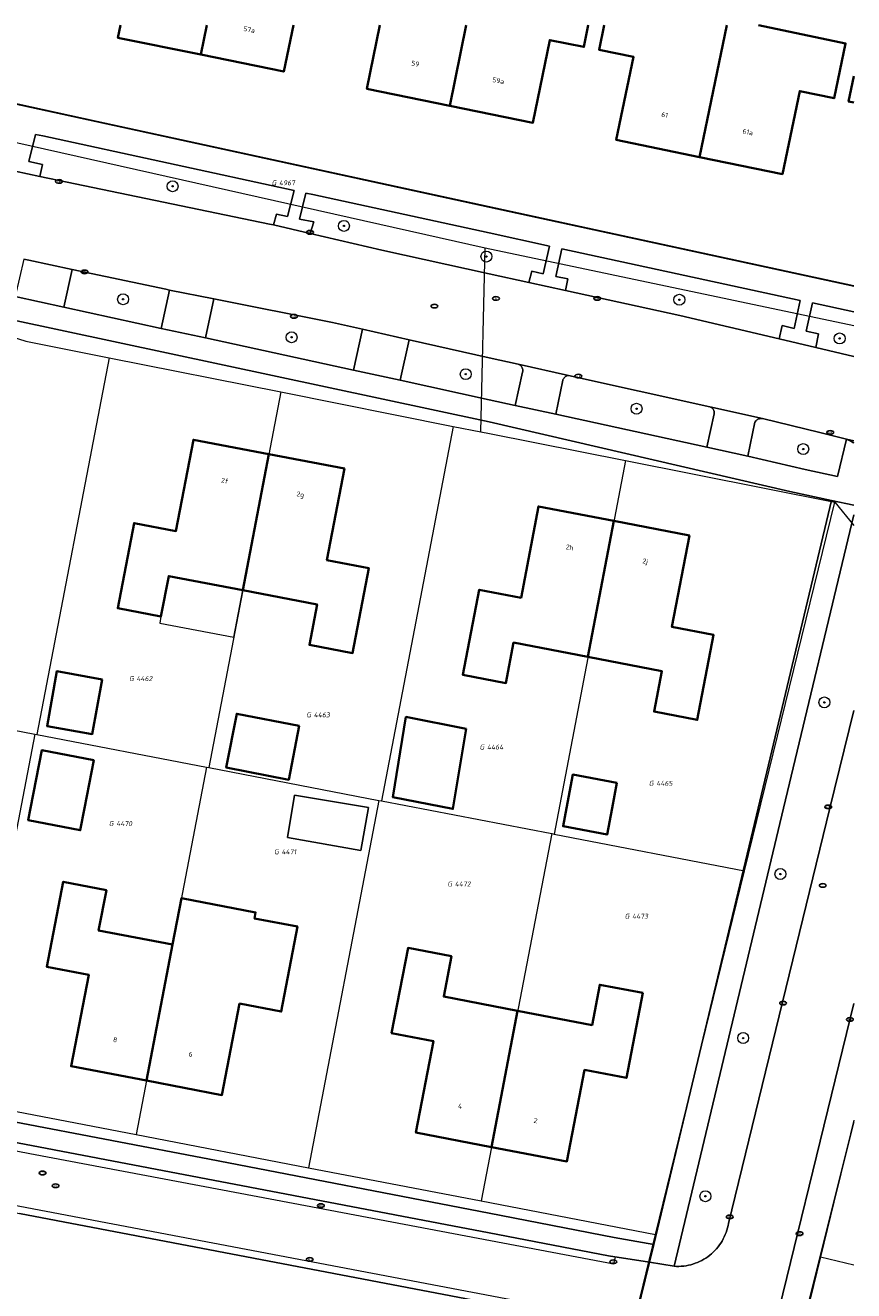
# Model space of a CAD drawing. Header units: metres. Extents: x 253395 to 254027, y 592765 to 593194.
# Tile 173 of 173: x 253966 to 254027, y 593102 to 593194. Entities that reach past the tile are written whole.
import ezdxf
from ezdxf.enums import TextEntityAlignment as Align
from ezdxf.lldxf.tags import DXFTag

# ---------------------------------------------------------------- set-up
doc = ezdxf.new("R2010")
doc.units = ezdxf.units.M
for name, color, linetype, lineweight in [('B-WE-GR-BOOM-S', 254, 'Continuous', 25), ('B-WE-IE-MEUBILAIR-S', 254, 'Continuous', 25), ('B-WE-KG-GRENS_PERCEEL-G', 254, 'KG-PERCEEL-SO', 18), ('B-WE-KG-GRENS_PERCEEL-S', 254, 'Continuous', 25), ('B-WE-OG-BEBOUWING-GV', 254, 'Continuous', 35), ('B-WE-OG-BEBOUWING-T18', 254, 'Continuous', 18), ('B-WE-OG-BEBOUWING_LUIFEL-GV', 254, 'Continuous', 18), ('B-WE-OG-BEBOUWING_OVERBOUWING-GV', 254, 'Continuous', 18), ('B-WE-OG-TERREIN_BEGROEID-GV', 254, 'Continuous', 18), ('B-WE-OG-TERREIN_ERF-GV', 254, 'Continuous', 18), ('B-WE-RI-HWA_GOOT_MOLGOOT-G', 254, 'Continuous', 18), ('B-WE-VH-OPENVERHARDING-GV', 254, 'Continuous', 18)]:
    doc.layers.add(name, color=color, linetype=linetype, lineweight=lineweight)
doc.styles.add('NLCS-ISO', font='txt')
doc.styles.add('NLCS-ISO-M200-T18', font='txt', dxfattribs={"height": 0.36})
doc.styles.get("Standard").update_dxf_attribs({"font": 'simplex.shx'})
tags = doc.linetypes.add('KG-PERCEEL-SO', pattern='A,5.5,-2,["P",Standard,S=1.8,R=0,X=-0.5,Y=-0.9],-2,5.5,-2,[5,NLCS.SHX,S=0.75,R=0,X=0,Y=0],-2', length=19).pattern_tags.tags
tags[6] = DXFTag(74, 10)

# ---------------------------------------------------------------- blocks, each defined once
blk = doc.blocks.new('SIE-MEUBILAIR_PUT_RIOOLPUT-SO')
blk.add_ellipse((0, 0), major_axis=(1.25, 0), ratio=0.54)
at = {"style": 'NLCS-ISO'}
blk.add_text('ri', height=0.75, dxfattribs=at).set_placement((-0.04, 0.07), align=Align.MIDDLE_CENTER)
blk = doc.blocks.new('SIE-MEUBILAIR_PUT_KOLK-SO')
blk.add_ellipse((0, 0), major_axis=(1.25, 0), ratio=0.54)
at = {"style": 'NLCS-ISO'}
blk.add_text('klk', height=0.75, dxfattribs=at).set_placement((0.03, 0), align=Align.MIDDLE_CENTER)
blk = doc.blocks.new('SGR-BOOM_GBKN-SO')
at = {"linetype": 'ByBlock', "lineweight": 18}
h = blk.add_hatch(color=0, dxfattribs=at)
h.dxf.hatch_style = 1
edge = h.paths.add_edge_path()
edge.add_arc((0, 0), 0.25, 0, 360)
at = {"color": 0, "linetype": 'ByBlock', "lineweight": 18}
for radius in [2, 0.25]:
    blk.add_circle((0, 0), radius, dxfattribs=at)
at = {"color": 0, "linetype": 'ByBlock', "lineweight": 18, "style": 'NLCS-ISO'}
blk.add_attdef('SOORT', (2.5, 0), '', height=1.5, dxfattribs=at)
blk = doc.blocks.new('SKG-PERCEELNUMMER-SO')
at = {"style": 'NLCS-ISO', "oblique": 10, "flags": 1}
for tag, p in [('GEMEENTECODE', (0, 2.55)), ('PERCEELGROOTTE', (0, -2.45))]:
    blk.add_attdef(tag, text='', height=1.8, dxfattribs=at).set_placement(p, align=Align.MIDDLE_CENTER)
at = {"style": 'NLCS-ISO', "oblique": 10}
blk.add_attdef('SECTIE', text='', height=1.8, dxfattribs=at).set_placement((-0.5, 0), align=Align.MIDDLE_RIGHT)
blk.add_attdef('PERCEELNUMMER', text='', height=1.8, dxfattribs=at).set_placement((0.5, 0), align=Align.MIDDLE_LEFT)

msp = doc.modelspace()

# ---------------------------------------------------------------- linework, layer by layer
at = {"layer": 'B-WE-KG-GRENS_PERCEEL-G'}
for points in [[(253946.387, 593193.865), (253946.142, 593192.405), (253971.414, 593186.864), (254007.754, 593178.969), (254026.587, 593174.884)], [(253946.155, 593190.04), (253946.469, 593189.665), (253946.862, 593189.374), (253947.312, 593189.183), (253948.852, 593188.865), (253963.217, 593185.813), (253999.707, 593177.616)], [(253999.406, 593164.194), (253999.707, 593177.616)], [(253999.707, 593177.616), (254026.587, 593171.955)], [(253959.893, 593172.82), (253966.222, 593170.819)], [(253966.222, 593170.819), (253972.285, 593169.608)], [(253972.285, 593169.608), (253967.006, 593142.117)], [(253972.285, 593169.608), (253984.814, 593167.107)], [(253984.814, 593167.107), (253979.569, 593139.695)], [(253984.814, 593167.107), (253997.381, 593164.598)], [(253997.381, 593164.598), (253992.143, 593137.271)], [(253997.381, 593164.598), (253999.406, 593164.194)], [(253999.406, 593164.194), (254000.029, 593164.07), (254009.944, 593162.097)], [(254009.944, 593162.097), (254004.743, 593134.842)], [(254009.944, 593162.097), (254025.211, 593159.058)], [(254018.631, 593132.164), (254025.211, 593159.058)], [(254025.211, 593159.058), (254026.587, 593157.361)], [(253954.454, 593144.537), (253966.865, 593142.144)], [(253966.865, 593142.144), (253961.711, 593115.324)], [(253966.865, 593142.144), (253967.006, 593142.117)], [(253967.006, 593142.117), (253979.387, 593139.73)], [(253979.387, 593139.73), (253974.26, 593112.912)], [(253979.387, 593139.73), (253979.569, 593139.695)], [(253979.569, 593139.695), (253991.966, 593137.305)], [(253991.966, 593137.305), (253986.838, 593110.494)], [(253991.966, 593137.305), (253992.143, 593137.271)], [(253992.143, 593137.271), (254004.566, 593134.876)], [(254004.566, 593134.876), (253999.413, 593108.077)], [(254004.566, 593134.876), (254004.743, 593134.842)], [(254004.743, 593134.842), (254018.631, 593132.164)], [(254012.14, 593105.631), (254018.631, 593132.164)], [(253961.711, 593115.324), (253974.26, 593112.912)], [(254026.587, 593113.967), (254024.16, 593103.986)], [(253974.26, 593112.912), (253986.838, 593110.494)], [(253986.838, 593110.494), (253999.413, 593108.077)], [(253999.413, 593108.077), (254012.14, 593105.631)], [(253999.697, 593054.442), (254000.395, 593057.285), (254010.771, 593100.035), (254012.14, 593105.631)], [(254024.16, 593103.986), (254021.349, 593092.424), (254021.333, 593092.357)], [(254024.16, 593103.986), (254026.587, 593103.407)]]:
    msp.add_lwpolyline(points, dxfattribs=at)
at = {"layer": 'B-WE-OG-BEBOUWING-GV'}
for points in [[(253973.115, 593193.865), (253972.927, 593192.962), (253978.977, 593191.723), (253979.423, 593193.865)], [(253979.423, 593193.865), (253978.977, 593191.723), (253985.027, 593190.485), (253985.73, 593193.865)], [(253992.021, 593193.865), (253991.086, 593189.24), (253997.141, 593187.995), (253998.328, 593193.865)], [(253998.328, 593193.865), (253997.141, 593187.995), (254003.197, 593186.751), (254004.417, 593192.786), (254006.909, 593192.282), (254007.229, 593193.865)], [(254008.393, 593193.865), (254008.022, 593192.08), (254010.532, 593191.558), (254009.274, 593185.502), (254015.332, 593184.254), (254017.329, 593193.865)], [(254017.329, 593193.865), (254015.332, 593184.254), (254021.391, 593183.005), (254022.649, 593189.061), (254025.16, 593188.54), (254025.992, 593192.545), (254019.639, 593193.865)], [(254026.587, 593190.153), (254026.212, 593188.309), (254026.587, 593188.232)]]:
    msp.add_lwpolyline(points, dxfattribs=at)
for points in [[(253983.945, 593162.564), (253978.438, 593163.619), (253977.162, 593156.95), (253974.113, 593157.533), (253972.922, 593151.323), (253976.07, 593150.721), (253976.634, 593153.672), (253982.045, 593152.637)], [(253989.452, 593161.51), (253983.945, 593162.564), (253982.045, 593152.637), (253987.456, 593151.603), (253986.891, 593148.652), (253990.039, 593148.05), (253991.226, 593154.257), (253988.177, 593154.84)], [(254009.103, 593157.692), (254003.598, 593158.754), (254002.326, 593152.09), (253999.279, 593152.671), (253998.077, 593146.469), (254001.222, 593145.864), (254001.79, 593148.812), (254007.21, 593147.769)], [(254014.609, 593156.629), (254009.103, 593157.692), (254007.21, 593147.769), (254012.602, 593146.731), (254012.034, 593143.782), (254015.179, 593143.177), (254016.373, 593149.379), (254013.326, 593149.965)], [(253971.769, 593146.134), (253968.472, 593146.721), (253967.76, 593142.723), (253971.058, 593142.136)], [(253986.155, 593142.733), (253981.596, 593143.625), (253980.828, 593139.701), (253985.387, 593138.809)], [(253998.33, 593142.518), (253993.93, 593143.391), (253992.982, 593137.532), (253997.358, 593136.683)], [(253971.166, 593140.236), (253967.374, 593140.962), (253966.564, 593136.733), (253966.395, 593135.851), (253970.187, 593135.125), (253970.495, 593136.733)], [(254009.321, 593138.58), (254006.101, 593139.187), (254005.638, 593136.733), (254005.389, 593135.412), (254008.609, 593134.805), (254008.973, 593136.733)], [(253972.086, 593130.758), (253968.942, 593131.359), (253967.743, 593125.164), (253970.802, 593124.571), (253969.508, 593117.902), (253975.013, 593116.849), (253976.911, 593126.781), (253971.522, 593127.811)], [(253981.793, 593122.467), (253984.838, 593121.885), (253986.025, 593128.094), (253982.891, 593128.693), (253982.974, 593129.128), (253977.557, 593130.163), (253976.911, 593126.781), (253975.013, 593116.849), (253980.518, 593115.797)], [(253997.253, 593125.93), (253994.086, 593126.539), (253992.893, 593120.314), (253995.934, 593119.735), (253994.663, 593113.064), (254000.168, 593112.006), (254002.079, 593121.942), (253996.686, 593122.979)], [(254011.202, 593123.247), (254008.074, 593123.849), (254007.506, 593120.898), (254002.079, 593121.942), (254000.168, 593112.006), (254005.674, 593110.948), (254006.96, 593117.637), (254010.01, 593117.05)]]:
    msp.add_lwpolyline(points, close=True, dxfattribs=at)
at = {"layer": 'B-WE-OG-BEBOUWING_LUIFEL-GV'}
msp.add_lwpolyline([(253975.979, 593150.244), (253981.389, 593149.209), (253982.045, 593152.637), (253976.634, 593153.672), (253976.07, 593150.721)], close=True, dxfattribs=at)
at = {"layer": 'B-WE-OG-BEBOUWING_OVERBOUWING-GV'}
msp.add_lwpolyline([(253991.203, 593136.771), (253985.816, 593137.677), (253985.294, 593134.583), (253990.648, 593133.636)], close=True, dxfattribs=at)
at = {"layer": 'B-WE-OG-TERREIN_BEGROEID-GV'}
for points in [[(253967.458, 593185.787), (253966.913, 593185.905), (253966.44, 593183.935), (253967.422, 593183.717), (253967.227, 593182.843), (253983.978, 593179.36), (253984.265, 593179.293), (253984.486, 593180.082), (253985.297, 593179.912), (253985.781, 593181.812)], [(253987.139, 593181.51), (253986.637, 593181.622), (253986.178, 593179.728), (253987.209, 593179.512), (253986.951, 593178.67), (253992.167, 593177.458), (254000, 593175.738), (254002.897, 593175.101), (254003.104, 593175.913), (254003.954, 593175.721), (254004.406, 593177.757), (254000, 593178.715)], [(254022.682, 593173.789), (254005.296, 593177.563), (254004.856, 593175.53), (254005.739, 593175.351), (254005.568, 593174.514), (254013.911, 593172.681), (254021.165, 593170.975), (254021.369, 593171.958), (254022.241, 593171.746)], [(253976.417, 593174.602), (253969.582, 593176.055), (253968.99, 593173.295), (253976.088, 593171.749), (253976.698, 593174.546)], [(253988.587, 593172.169), (253979.92, 593173.902), (253979.312, 593171.047), (253990.114, 593168.695), (253990.773, 593171.679)], [(254000, 593169.608), (253994.163, 593170.918), (253993.502, 593167.957), (254000, 593166.541), (254001.901, 593166.127), (254002.445, 593168.559), (254002.456, 593168.62), (254002.459, 593168.682), (254002.453, 593168.744), (254002.44, 593168.805), (254002.42, 593168.864), (254002.391, 593168.919), (254002.356, 593168.971), (254002.315, 593169.017), (254002.268, 593169.058), (254002.216, 593169.092), (254002.161, 593169.12), (254002.116, 593169.136)], [(254016.085, 593166.02), (254005.796, 593168.315), (254005.735, 593168.306), (254005.676, 593168.288), (254005.619, 593168.264), (254005.566, 593168.232), (254005.518, 593168.194), (254005.475, 593168.149), (254005.438, 593168.1), (254005.408, 593168.046), (254005.385, 593167.988), (254005.377, 593167.963), (254004.867, 593165.481), (254015.885, 593163.082), (254016.413, 593165.51), (254016.418, 593165.57), (254016.416, 593165.63), (254016.405, 593165.69), (254016.387, 593165.747), (254016.362, 593165.802), (254016.329, 593165.853), (254016.29, 593165.899), (254016.245, 593165.939), (254016.195, 593165.973), (254016.141, 593166.001)], [(254019.929, 593165.163), (254019.862, 593165.168), (254019.796, 593165.165), (254019.73, 593165.155), (254019.666, 593165.136), (254019.604, 593165.11), (254019.547, 593165.077), (254019.493, 593165.037), (254019.445, 593164.991), (254019.402, 593164.939), (254019.378, 593164.903), (254018.864, 593162.433), (254023.05, 593161.453), (254025.409, 593160.927), (254026.059, 593163.656), (254024.112, 593164.153)]]:
    msp.add_lwpolyline(points, close=True, dxfattribs=at)
for points in [[(254026.587, 593172.959), (254023.575, 593173.611), (254023.126, 593171.556), (254024.021, 593171.36), (254023.825, 593170.35), (254026.587, 593169.7)], [(254026.587, 593158.13), (254021.479, 593136.733), (254013.498, 593103.305), (254013.671, 593103.297), (254013.844, 593103.297), (254014.017, 593103.305), (254014.19, 593103.321), (254014.361, 593103.345), (254014.531, 593103.377), (254014.7, 593103.416), (254014.866, 593103.464), (254015.031, 593103.519), (254015.192, 593103.582), (254015.35, 593103.652), (254015.505, 593103.729), (254015.657, 593103.813), (254015.804, 593103.904), (254015.947, 593104.002), (254016.085, 593104.106), (254016.218, 593104.217), (254016.346, 593104.334), (254016.468, 593104.456), (254016.585, 593104.584), (254016.696, 593104.717), (254016.8, 593104.856), (254016.898, 593104.999), (254016.989, 593105.146), (254017.073, 593105.297), (254017.151, 593105.452), (254017.22, 593105.61), (254017.283, 593105.772), (254017.338, 593105.936), (254017.385, 593106.103), (254017.425, 593106.271), (254017.452, 593106.412), (254024.848, 593136.733), (254026.587, 593143.865)], [(254008.426, 593098.996), (253965.742, 593107.145)]]:
    msp.add_lwpolyline(points, dxfattribs=at)
at = {"layer": 'B-WE-OG-TERREIN_ERF-GV'}
for points in [[(253946.262, 593193.865), (253946.009, 593192.352), (253948.847, 593191.734), (254000, 593180.605), (254026.587, 593174.821)], [(253985.73, 593193.865), (253985.027, 593190.485), (253978.977, 593191.723), (253972.927, 593192.962), (253973.115, 593193.865)], [(254007.229, 593193.865), (254006.909, 593192.282), (254004.417, 593192.786), (254003.197, 593186.751), (253997.141, 593187.995), (253991.086, 593189.24), (253992.021, 593193.865)], [(254019.639, 593193.865), (254025.992, 593192.545), (254025.16, 593188.54), (254022.649, 593189.061), (254021.391, 593183.005), (254015.332, 593184.254), (254009.274, 593185.502), (254010.532, 593191.558), (254008.022, 593192.08), (254008.393, 593193.865)], [(254026.587, 593188.232), (254026.212, 593188.309), (254026.587, 593190.153)], [(253951.094, 593116.574), (253979.614, 593111.121), (254000, 593107.17), (254009.112, 593105.404), (254012.004, 593104.882), (254019.616, 593136.733), (254024.98, 593159.178), (254021.937, 593159.833), (254000, 593164.925), (253960.979, 593173.264)], [(254026.587, 593113.839), (254025.646, 593110.054), (254022.78, 593098.531), (254021.397, 593092.97), (254019.823, 593086.552), (254017.088, 593075.395), (254015.517, 593068.99), (254011.649, 593053.211), (254006.893, 593033.735), (254000, 593005.506), (253998.655, 593000), (253996.653, 592991.541), (253994.383, 592982.316), (253994.377, 592982.29), (254000.23, 592980.26), (254017.504, 592974.269), (254020.297, 592975.132), (254026.587, 592977.008)]]:
    msp.add_lwpolyline(points, dxfattribs=at)
for points in [[(253987.456, 593151.603), (253982.045, 593152.637), (253976.634, 593153.672), (253976.07, 593150.721), (253972.922, 593151.323), (253974.113, 593157.533), (253977.162, 593156.95), (253978.438, 593163.619), (253983.945, 593162.564), (253989.452, 593161.51), (253988.177, 593154.84), (253991.226, 593154.257), (253990.039, 593148.05), (253986.891, 593148.652)], [(253999.279, 593152.671), (254002.326, 593152.09), (254003.598, 593158.754), (254009.103, 593157.692), (254014.609, 593156.629), (254013.326, 593149.965), (254016.373, 593149.379), (254015.179, 593143.177), (254012.034, 593143.782), (254012.602, 593146.731), (254007.21, 593147.769), (254001.79, 593148.812), (254001.222, 593145.864), (253998.077, 593146.469)], [(253967.76, 593142.723), (253968.472, 593146.721), (253971.769, 593146.134), (253971.058, 593142.136)], [(253981.596, 593143.625), (253986.155, 593142.733), (253985.387, 593138.809), (253980.828, 593139.701)], [(253992.982, 593137.532), (253993.93, 593143.391), (253998.33, 593142.518), (253997.358, 593136.683)], [(253967.374, 593140.962), (253971.166, 593140.236), (253970.495, 593136.733), (253970.187, 593135.125), (253966.395, 593135.851), (253966.564, 593136.733)], [(254006.101, 593139.187), (254009.321, 593138.58), (254008.973, 593136.733), (254008.609, 593134.805), (254005.389, 593135.412), (254005.638, 593136.733)], [(253985.816, 593137.677), (253991.203, 593136.771), (253990.648, 593133.636), (253985.294, 593134.583)], [(253968.942, 593131.359), (253972.086, 593130.758), (253971.522, 593127.811), (253976.911, 593126.781), (253977.557, 593130.163), (253982.974, 593129.128), (253982.891, 593128.693), (253986.025, 593128.094), (253984.838, 593121.885), (253981.793, 593122.467), (253980.518, 593115.797), (253975.013, 593116.849), (253969.508, 593117.902), (253970.802, 593124.571), (253967.743, 593125.164)], [(253994.086, 593126.539), (253997.253, 593125.93), (253996.686, 593122.979), (254002.079, 593121.942), (254007.506, 593120.898), (254008.074, 593123.849), (254011.202, 593123.247), (254010.01, 593117.05), (254006.96, 593117.637), (254005.674, 593110.948), (254000.168, 593112.006), (253994.663, 593113.064), (253995.934, 593119.735), (253992.893, 593120.314)]]:
    msp.add_lwpolyline(points, close=True, dxfattribs=at)
at = {"layer": 'B-WE-RI-HWA_GOOT_MOLGOOT-G'}
for points in [[(253953.869, 593113.98), (253966.5, 593111.541), (253985.707, 593107.903), (254009.105, 593103.468), (254009.215, 593103.991)], [(254008.426, 593098.996), (254008.508, 593099.527), (253962.802, 593108.235), (253962.353, 593108.292), (253961.901, 593108.313), (253961.449, 593108.297), (253960.999, 593108.244), (253960.555, 593108.156), (253960.12, 593108.032), (253959.696, 593107.874), (253959.286, 593107.682), (253958.893, 593107.457), (253958.52, 593107.202), (253958.168, 593106.917), (253957.84, 593106.605), (253957.539, 593106.267), (253957.265, 593105.907), (253957.022, 593105.525), (253956.81, 593105.125)]]:
    msp.add_lwpolyline(points, dxfattribs=at)
at = {"layer": 'B-WE-VH-OPENVERHARDING-GV'}
for points in [[(254026.587, 593174.821), (254000, 593180.605), (253948.847, 593191.734)], [(253964.524, 593183.405), (253967.227, 593182.843), (253967.422, 593183.717), (253966.44, 593183.935), (253966.913, 593185.905), (253967.458, 593185.787), (253985.781, 593181.812), (253985.297, 593179.912), (253984.486, 593180.082), (253984.265, 593179.293), (253986.951, 593178.67), (253987.209, 593179.512), (253986.178, 593179.728), (253986.637, 593181.622), (253987.139, 593181.51), (254000, 593178.715), (254004.406, 593177.757), (254003.954, 593175.721), (254003.104, 593175.913), (254002.897, 593175.101), (254005.568, 593174.514), (254005.739, 593175.351), (254004.856, 593175.53), (254005.296, 593177.563), (254022.682, 593173.789), (254022.241, 593171.746), (254021.369, 593171.958), (254021.165, 593170.975), (254023.825, 593170.35), (254024.021, 593171.36), (254023.126, 593171.556), (254023.575, 593173.611), (254026.587, 593172.959)], [(254026.587, 593169.7), (254023.825, 593170.35), (254021.165, 593170.975), (254013.911, 593172.681), (254005.568, 593174.514), (254002.897, 593175.101), (254000, 593175.738), (253992.167, 593177.458), (253986.951, 593178.67), (253984.265, 593179.293), (253983.978, 593179.36), (253967.227, 593182.843), (253964.524, 593183.405)], [(253966.076, 593176.806), (253966.442, 593176.723), (253969.582, 593176.055), (253976.417, 593174.602), (253976.698, 593174.546), (253979.92, 593173.902), (253988.587, 593172.169), (253990.773, 593171.679), (253994.163, 593170.918), (254000, 593169.608), (254002.116, 593169.136), (254005.796, 593168.315), (254016.085, 593166.02), (254019.929, 593165.163), (254024.112, 593164.153), (254026.059, 593163.656), (254026.587, 593163.541)], [(254026.587, 593163.397), (254026.535, 593163.428), (254026.371, 593163.515), (254026.204, 593163.594), (254026.059, 593163.656), (254025.409, 593160.927), (254023.05, 593161.453), (254018.864, 593162.433), (254015.885, 593163.082), (254004.867, 593165.481), (254001.901, 593166.127), (254000, 593166.541), (253993.502, 593167.957), (253990.114, 593168.695), (253979.312, 593171.047), (253976.088, 593171.749), (253968.99, 593173.295), (253965.432, 593174.07)], [(253960.979, 593173.264), (254000, 593164.925), (254021.937, 593159.833), (254024.98, 593159.178), (254026.587, 593158.849)], [(254026.587, 593163.541), (254026.059, 593163.656), (254026.204, 593163.594), (254026.371, 593163.515), (254026.535, 593163.428), (254026.587, 593163.397)], [(254026.587, 593158.849), (254024.98, 593159.178), (254019.616, 593136.733), (254012.004, 593104.882), (254011.693, 593103.594), (254013.498, 593103.305), (254021.479, 593136.733), (254026.587, 593158.13)], [(254026.587, 593143.865), (254024.848, 593136.733), (254017.452, 593106.412), (254017.425, 593106.271), (254017.385, 593106.103), (254017.338, 593105.936), (254017.283, 593105.772), (254017.22, 593105.61), (254017.151, 593105.452), (254017.073, 593105.297), (254016.989, 593105.146), (254016.898, 593104.999), (254016.8, 593104.856), (254016.696, 593104.717), (254016.585, 593104.584), (254016.468, 593104.456), (254016.346, 593104.334), (254016.218, 593104.217), (254016.085, 593104.106), (254015.947, 593104.002), (254015.804, 593103.904), (254015.657, 593103.813), (254015.505, 593103.729), (254015.35, 593103.652), (254015.192, 593103.582), (254015.031, 593103.519), (254014.866, 593103.464), (254014.7, 593103.416), (254014.531, 593103.377), (254014.361, 593103.345), (254014.19, 593103.321), (254014.017, 593103.305), (254013.844, 593103.297), (254013.671, 593103.297), (254013.498, 593103.305), (254011.693, 593103.594), (254010.478, 593098.641)], [(254026.587, 593122.479), (254019.515, 593093.539), (254009.745, 593053.725), (254000, 593013.688)], [(254000, 593013.688), (254009.745, 593053.725), (254019.515, 593093.539), (254026.587, 593122.479)], [(254010.478, 593098.641), (254011.693, 593103.594), (254008.695, 593104.075), (254000, 593105.736), (253953.986, 593114.525), (253953.869, 593113.98), (253953.138, 593110.586), (253951.652, 593103.494), (253948.808, 593089.874)], [(254000, 593005.506), (254006.893, 593033.735), (254011.649, 593053.211), (254015.517, 593068.99), (254017.088, 593075.395), (254019.823, 593086.552), (254021.397, 593092.97), (254022.78, 593098.531), (254025.646, 593110.054), (254026.587, 593113.839)], [(253951.367, 593076.093), (253956.935, 593103.246), (253957.013, 593103.604), (253957.191, 593104.409), (253957.327, 593104.788), (253957.495, 593105.154), (253957.693, 593105.505), (253957.921, 593105.837), (253958.175, 593106.149), (253958.455, 593106.439), (253958.758, 593106.704), (253959.082, 593106.942), (253959.426, 593107.152), (253959.813, 593107.348), (253960.216, 593107.509), (253960.631, 593107.634), (253961.055, 593107.723), (253961.486, 593107.775), (253961.919, 593107.79), (253962.352, 593107.767), (253962.782, 593107.706), (253963.773, 593107.521), (253965.742, 593107.145), (254008.426, 593098.996)]]:
    msp.add_lwpolyline(points, dxfattribs=at)
for points in [[(253966.442, 593176.723), (253966.076, 593176.806), (253965.432, 593174.07), (253968.99, 593173.295), (253969.582, 593176.055)], [(253979.92, 593173.902), (253976.698, 593174.546), (253976.088, 593171.749), (253979.312, 593171.047)], [(253994.163, 593170.918), (253990.773, 593171.679), (253990.114, 593168.695), (253993.502, 593167.957)], [(254005.796, 593168.315), (254002.116, 593169.136), (254002.161, 593169.12), (254002.216, 593169.092), (254002.268, 593169.058), (254002.315, 593169.017), (254002.356, 593168.971), (254002.391, 593168.919), (254002.42, 593168.864), (254002.44, 593168.805), (254002.453, 593168.744), (254002.459, 593168.682), (254002.456, 593168.62), (254002.445, 593168.559), (254001.901, 593166.127), (254004.867, 593165.481), (254005.377, 593167.963), (254005.385, 593167.988), (254005.408, 593168.046), (254005.438, 593168.1), (254005.475, 593168.149), (254005.518, 593168.194), (254005.566, 593168.232), (254005.619, 593168.264), (254005.676, 593168.288), (254005.735, 593168.306)], [(254019.929, 593165.163), (254016.085, 593166.02), (254016.141, 593166.001), (254016.195, 593165.973), (254016.245, 593165.939), (254016.29, 593165.899), (254016.329, 593165.853), (254016.362, 593165.802), (254016.387, 593165.747), (254016.405, 593165.69), (254016.416, 593165.63), (254016.418, 593165.57), (254016.413, 593165.51), (254015.885, 593163.082), (254018.864, 593162.433), (254019.378, 593164.903), (254019.402, 593164.939), (254019.445, 593164.991), (254019.493, 593165.037), (254019.547, 593165.077), (254019.604, 593165.11), (254019.666, 593165.136), (254019.73, 593165.155), (254019.796, 593165.165), (254019.862, 593165.168)], [(253979.614, 593111.121), (253951.094, 593116.574), (253950.788, 593115.117), (253953.506, 593114.6), (253953.514, 593114.599), (253953.957, 593114.53), (253953.986, 593114.525), (254000, 593105.736), (254008.695, 593104.075), (254011.693, 593103.594), (254012.004, 593104.882), (254009.112, 593105.404), (254000, 593107.17)]]:
    msp.add_lwpolyline(points, close=True, dxfattribs=at)

# ---------------------------------------------------------------- block references
at = {"layer": 'B-WE-GR-BOOM-S', "xscale": 0.2, "yscale": 0.2, "zscale": 0.2}
for p in [(253976.914, 593182.121), (253989.41, 593179.228), (253999.802, 593176.991), (253973.309, 593173.875), (254013.876, 593173.834), (253985.593, 593171.098), (254025.564, 593171.011), (253998.297, 593168.406), (254010.75, 593165.882), (254022.907, 593162.937), (254024.454, 593144.449), (254021.245, 593131.927), (254018.527, 593119.958), (254015.773, 593108.415)]:
    msp.add_blockref('SGR-BOOM_GBKN-SO', p, dxfattribs=at)
at = {"layer": 'B-WE-IE-MEUBILAIR-S', "xscale": 0.2, "yscale": 0.2, "zscale": 0.2}
for name, p in [('SIE-MEUBILAIR_PUT_KOLK-SO', (253968.636, 593182.474)), ('SIE-MEUBILAIR_PUT_KOLK-SO', (253986.931, 593178.755)), ('SIE-MEUBILAIR_PUT_KOLK-SO', (253970.493, 593175.867)), ('SIE-MEUBILAIR_PUT_RIOOLPUT-SO', (253996.013, 593173.374)), ('SIE-MEUBILAIR_PUT_RIOOLPUT-SO', (254000.5, 593173.936)), ('SIE-MEUBILAIR_PUT_KOLK-SO', (254007.882, 593173.935)), ('SIE-MEUBILAIR_PUT_KOLK-SO', (253985.77, 593172.627)), ('SIE-MEUBILAIR_PUT_KOLK-SO', (254006.507, 593168.268)), ('SIE-MEUBILAIR_PUT_KOLK-SO', (254024.874, 593164.158)), ('SIE-MEUBILAIR_PUT_KOLK-SO', (254024.728, 593136.822)), ('SIE-MEUBILAIR_PUT_RIOOLPUT-SO', (254024.335, 593131.095)), ('SIE-MEUBILAIR_PUT_KOLK-SO', (254021.44, 593122.509)), ('SIE-MEUBILAIR_PUT_KOLK-SO', (254026.308, 593121.316)), ('SIE-MEUBILAIR_PUT_RIOOLPUT-SO', (253967.43, 593110.11)), ('SIE-MEUBILAIR_PUT_RIOOLPUT-SO', (253968.38, 593109.178)), ('SIE-MEUBILAIR_PUT_KOLK-SO', (253987.73, 593107.723)), ('SIE-MEUBILAIR_PUT_KOLK-SO', (254017.552, 593106.901)), ('SIE-MEUBILAIR_PUT_KOLK-SO', (254022.641, 593105.684)), ('SIE-MEUBILAIR_PUT_KOLK-SO', (253986.923, 593103.803)), ('SIE-MEUBILAIR_PUT_KOLK-SO', (254009.056, 593103.629))]:
    msp.add_blockref(name, p, dxfattribs=at)
at = {"layer": 'B-WE-KG-GRENS_PERCEEL-S', "xscale": 0.2, "yscale": 0.2, "zscale": 0.2}
for p, values in [((253984.581, 593182.368), {'PERCEELNUMMER': '4967', 'SECTIE': 'G'}), ((253974.179, 593146.189), {'PERCEELNUMMER': '4462', 'SECTIE': 'G'}), ((253987.111, 593143.544), {'PERCEELNUMMER': '4463', 'SECTIE': 'G'}), ((253999.748, 593141.193), {'PERCEELNUMMER': '4464', 'SECTIE': 'G'}), ((254012.092, 593138.548), {'PERCEELNUMMER': '4465', 'SECTIE': 'G'}), ((253972.709, 593135.609), {'PERCEELNUMMER': '4470', 'SECTIE': 'G'}), ((253984.759, 593133.552), {'PERCEELNUMMER': '4471', 'SECTIE': 'G'}), ((253997.397, 593131.2), {'PERCEELNUMMER': '4472', 'SECTIE': 'G'}), ((254010.329, 593128.849), {'PERCEELNUMMER': '4473', 'SECTIE': 'G'})]:
    msp.add_blockref('SKG-PERCEELNUMMER-SO', p, dxfattribs=at).add_auto_attribs(values)

# ---------------------------------------------------------------- texts
at = {"layer": 'B-WE-OG-BEBOUWING-T18', "style": 'NLCS-ISO-M200-T18'}
for s, rotation, p in [('57a', 348.5, (253982.503, 593193.553)), ('59', 348.4, (253994.617, 593191.066)), ('59a', 348.4, (254000.672, 593189.822)), ('61', 348.4, (254012.807, 593187.327)), ('61a', 348.4, (254018.866, 593186.078)), ('2f', 349.2, (253980.721, 593160.636)), ('2g', 349.2, (253986.229, 593159.582)), ('2h', 349.1, (254005.877, 593155.768)), ('2j', 349.1, (254011.382, 593154.706)), ('8', 349.2, (253972.73, 593119.831)), ('6', 349.2, (253978.235, 593118.779)), ('4', 349.2, (253997.887, 593114.99)), ('2', 349.2, (254003.393, 593113.932))]:
    msp.add_text(s, height=0.36, rotation=rotation, dxfattribs=at).set_placement(p, align=Align.MIDDLE)

doc.saveas('drawing.dxf')
